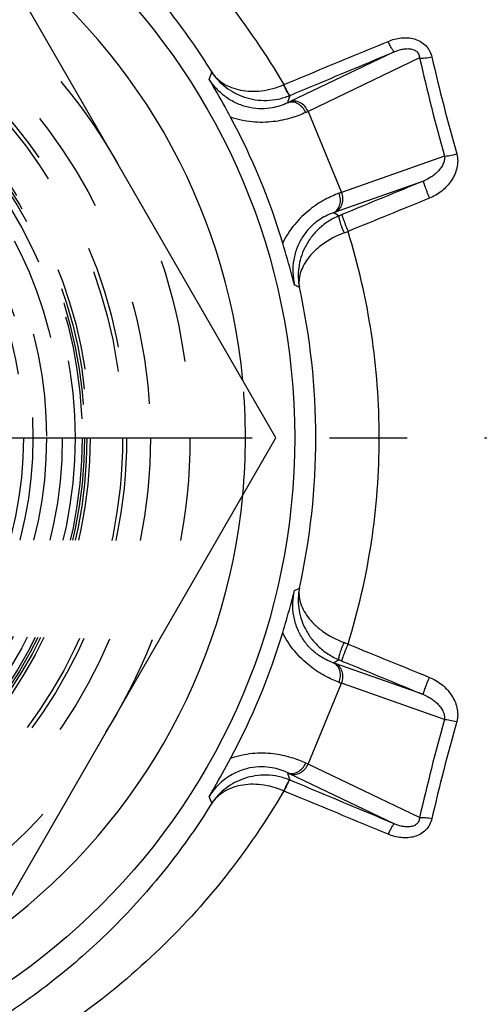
# Model space of a CAD drawing. Header units: millimetres. Extents: x 397 to 603, y 380 to 620.
# Tile 7 of 10: x 524 to 553, y 464 to 526. Entities that reach past the tile are written whole.
import ezdxf

# ---------------------------------------------------------------- set-up
doc = ezdxf.new("R2010")
doc.units = ezdxf.units.MM
doc.header["$LTSCALE"] = 65.185185
doc.linetypes.add('CENTER', pattern=[0.6, 0.375, -0.075, 0.075, -0.075])
doc.linetypes.add('HIDDEN', pattern=[0.2, 0.1, -0.1])
for name, color, linetype in [('ACHSEN_S', 7, 'CONTINUOUS'), ('FASEN', 7, 'CONTINUOUS'), ('FLAECHEN', 7, 'CONTINUOUS'), ('KONST.EL_MIT_GEO', 7, 'CONTINUOUS')]:
    doc.layers.add(name, color=color, linetype=linetype)

msp = doc.modelspace()

# ---------------------------------------------------------------- linework, layer by layer
at = {"layer": 'ACHSEN_S', "color": 2, "linetype": 'CENTER'}
msp.add_line((397.134, 500), (602.866, 500), dxfattribs=at)
at = {"layer": 'FASEN', "color": 7, "linetype": 'CONTINUOUS'}
msp.add_circle((500, 500), 41.605, dxfattribs=at)
for start, end in [(5.38448, 54.61565), (305.38435, 354.61552)]:
    msp.add_arc((500, 500), 38.5, start, end, dxfattribs=at)
at = {"layer": 'FASEN', "color": 8, "linetype": 'HIDDEN'}
msp.add_arc((500, 500), 38.5, 354.61552, 5.38448, dxfattribs=at)
at = {"layer": 'FLAECHEN', "color": 8, "linetype": 'HIDDEN'}
for radius in [26.95, 25.1, 24.5]:
    msp.add_circle((500, 500), radius, dxfattribs=at)
at = {"layer": 'KONST.EL_MIT_GEO', "color": 7, "linetype": 'CONTINUOUS'}
for p, q in [((540.415, 500), (520.207, 535)), ((547.879, 524.326), (541.285, 521.17)), ((549.477, 523.935), (542.443, 520.568)), ((542.443, 520.568), (544.555, 515.468)), ((551.043, 517.755), (544.555, 515.468)), ((549.718, 516.182), (544.163, 514.223)), ((520.207, 465), (540.415, 500)), ((549.718, 483.818), (544.163, 485.777)), ((542.443, 479.432), (544.555, 484.532)), ((551.043, 482.245), (544.555, 484.532)), ((549.477, 476.065), (542.443, 479.432)), ((547.879, 475.674), (541.285, 478.83))]:
    msp.add_line(p, q, dxfattribs=at)
at = {"layer": 'KONST.EL_MIT_GEO', "color": 8, "linetype": 'HIDDEN'}
for radius in [35, 32.5, 31, 30.75, 28.7, 28.5, 28.346, 28.2, 27.75, 26.95, 25.95]:
    msp.add_circle((500, 500), radius, dxfattribs=at)
at = {"layer": 'KONST.EL_MIT_GEO', "color": 7, "linetype": 'CONTINUOUS'}
for centre, radius, start, end in [((682.548, 554.376), 136.508, 192.88525, 195.56135), ((680.712, 554.162), 133.901, 193.01776, 195.719), ((419.294, 565.796), 124.644, 339.72399, 339.93502), ((539.777, 525.048), 3.011, 292.069, 292.47361), ((402.416, 565.477), 145.667, 342.26801, 342.4607), ((539.774, 525.266), 3.995, 292.21959, 292.62689), ((530.307, 544.109), 25.43, 295.26856, 295.57517), ((500.113, 500.047), 42.53, 16.70648, 28.29352), ((526.95, 553.696), 36.572, 294.80768, 295.06341), ((557.025, 481.089), 36.57, 109.93658, 110.19233), ((552.621, 490.238), 25.433, 109.42485, 109.73143), ((477.361, 384.83), 145.521, 62.57031, 62.73072), ((511.937, 593.302), 85.696, 292.25769, 292.39369), ((522.751, 571.457), 62.53, 290.56352, 290.81142), ((502.902, 499.992), 44.032, 0.00983, 17.19039), ((489.542, 396.586), 124.445, 65.1214, 65.27718), ((499.213, 500.001), 43.724, 359.99925, 12.52522), ((499.213, 499.999), 43.724, 347.47478, 0.00075), ((502.902, 500.008), 44.032, 342.80961, 359.99017), ((489.542, 603.414), 124.445, 294.72278, 294.87856), ((500.113, 499.953), 42.53, 331.70648, 343.29352), ((522.751, 428.543), 62.53, 69.18858, 69.43648), ((477.36, 615.168), 145.519, 297.27013, 297.43055), ((511.937, 406.698), 85.696, 67.60631, 67.74231), ((552.62, 509.76), 25.43, 250.26856, 250.57517), ((557.026, 518.913), 36.572, 249.80768, 250.06341), ((684.348, 445.167), 138.365, 164.45661, 167.09679), ((682.492, 445.382), 135.738, 164.29929, 166.96396), ((526.951, 446.305), 36.57, 64.93658, 65.19233), ((402.415, 434.521), 145.668, 17.54001, 17.73271), ((530.306, 455.888), 25.433, 64.42485, 64.73143), ((539.774, 474.734), 3.995, 67.37311, 67.78041), ((419.294, 434.204), 124.644, 20.06496, 20.27598), ((539.777, 474.952), 3.011, 67.52638, 67.93099)]:
    msp.add_arc(centre, radius, start, end, dxfattribs=at)
for points, knots in [([(522.226, 540.005), (524.158, 538.999), (527.88, 536.722), (532.93, 532.57), (537.35, 527.75), (539.813, 524.142), (540.909, 522.257)], [0, 0, 0, 0, 0.250413, 0.499805, 0.749309, 1, 1, 1, 1]), ([(522.937, 536.65), (524.291, 535.785), (526.901, 533.903), (530.475, 530.663), (533.67, 527.042), (535.521, 524.402), (536.372, 523.033)], [0, 0, 0, 0, 0.250033, 0.499454, 0.74917, 1, 1, 1, 1]), ([(540.928, 522.265), (541.476, 522.492), (543.665, 523.398), (545.855, 524.304), (547.496, 524.984)], [0, 0, 0, 0, 0.250112, 1, 1, 1, 1]), ([(547.496, 524.984), (547.756, 525.091), (548.17, 525.204), (548.734, 525.218), (549.153, 525.149), (549.544, 524.988), (549.879, 524.732), (550.125, 524.394), (550.221, 524.134), (550.252, 524.001)], [0, 0, 0, 0, 0.251638, 0.378048, 0.504256, 0.629799, 0.754244, 0.877513, 1, 1, 1, 1]), ([(547.879, 524.326), (547.871, 524.326), (547.849, 524.342), (547.819, 524.376), (547.779, 524.434), (547.732, 524.512), (547.678, 524.608), (547.597, 524.767), (547.537, 524.895), (547.496, 524.984)], [0, 0, 0, 0, 0.032688, 0.093727, 0.184718, 0.304139, 0.44925, 0.616488, 1, 1, 1, 1]), ([(547.879, 524.326), (548.022, 524.388), (548.246, 524.466), (548.56, 524.52), (548.806, 524.528), (549.055, 524.487), (549.247, 524.39), (549.364, 524.269), (549.447, 524.131), (549.473, 524.012), (549.477, 523.935)], [0, 0, 0, 0, 0.241502, 0.365365, 0.491926, 0.621553, 0.752625, 0.817342, 0.880217, 1, 1, 1, 1]), ([(541.311, 521.579), (541.858, 521.808), (544.048, 522.723), (546.237, 523.639), (547.879, 524.326)], [0, 0, 0, 0, 0.250114, 1, 1, 1, 1]), ([(549.477, 523.935), (549.528, 523.929), (549.643, 523.924), (549.903, 523.937), (550.109, 523.97), (550.252, 524.001)], [0, 0, 0, 0, 0.199253, 0.439942, 1, 1, 1, 1]), ([(541.162, 521.112), (540.856, 520.963), (540.31, 520.786), (539.493, 520.713), (538.752, 520.787), (537.999, 521.023), (537.295, 521.417), (536.684, 521.947), (536.355, 522.375), (536.214, 522.602)], [0, 0, 0, 0, 0.180923, 0.299831, 0.433091, 0.573598, 0.715837, 0.857934, 1, 1, 1, 1]), ([(537.562, 520.206), (537.446, 520.421), (537.009, 521.227), (536.558, 522.026), (536.214, 522.602)], [0, 0, 0, 0, 0.267464, 1, 1, 1, 1]), ([(536.372, 523.033), (536.468, 522.893), (536.696, 522.629), (537.12, 522.304), (537.624, 522.056), (538.199, 521.893), (538.833, 521.822), (539.761, 521.865), (540.462, 522.061), (540.909, 522.257)], [0, 0, 0, 0, 0.102831, 0.209006, 0.320859, 0.440223, 0.568248, 0.705177, 1, 1, 1, 1]), ([(536.372, 523.033), (536.609, 522.676), (537.22, 522.024), (538.22, 521.5), (539.116, 521.286), (539.837, 521.242), (540.573, 521.327), (541.052, 521.473), (541.285, 521.568)], [0, 0, 0, 0, 0.232673, 0.474088, 0.600312, 0.730352, 0.863906, 1, 1, 1, 1]), ([(541.285, 521.568), (541.281, 521.568), (541.273, 521.571), (541.255, 521.587), (541.227, 521.623), (541.189, 521.683), (541.142, 521.765), (541.089, 521.867), (541.009, 522.032), (540.949, 522.165), (540.909, 522.257)], [0, 0, 0, 0, 0.012386, 0.031296, 0.091825, 0.182976, 0.302923, 0.448694, 0.616505, 1, 1, 1, 1]), ([(541.311, 521.579), (541.307, 521.579), (541.299, 521.582), (541.281, 521.598), (541.252, 521.633), (541.213, 521.693), (541.166, 521.775), (541.112, 521.876), (541.03, 522.041), (540.969, 522.173), (540.928, 522.265)], [0, 0, 0, 0, 0.012496, 0.031467, 0.092049, 0.183211, 0.303146, 0.448888, 0.616652, 1, 1, 1, 1]), ([(542.295, 520.499), (542.244, 520.617), (542.108, 520.832), (541.821, 521.067), (541.488, 521.178), (541.261, 521.15), (541.162, 521.112)], [0, 0, 0, 0, 0.272337, 0.53304, 0.774593, 1, 1, 1, 1]), ([(542.443, 520.568), (542.392, 520.686), (542.254, 520.902), (541.96, 521.135), (541.619, 521.241), (541.387, 521.21), (541.285, 521.17)], [0, 0, 0, 0, 0.268868, 0.527922, 0.770771, 1, 1, 1, 1]), ([(542.295, 520.499), (542.006, 520.366), (541.34, 520.114), (540.207, 519.878), (538.899, 519.857), (538.001, 520.05), (537.562, 520.206)], [0, 0, 0, 0, 0.196553, 0.438602, 0.712056, 1, 1, 1, 1]), ([(551.043, 517.755), (551.059, 517.664), (551.049, 517.475), (550.954, 517.215), (550.81, 516.983), (550.633, 516.776), (550.431, 516.592), (550.135, 516.377), (549.888, 516.25), (549.718, 516.182)], [0, 0, 0, 0, 0.12715, 0.251702, 0.375478, 0.499289, 0.623503, 0.74832, 1, 1, 1, 1]), ([(551.818, 517.886), (551.858, 517.744), (551.898, 517.449), (551.848, 517.006), (551.706, 516.583), (551.415, 516.064), (550.897, 515.515), (550.376, 515.21), (550.1, 515.098)], [0, 0, 0, 0, 0.124114, 0.248399, 0.373025, 0.498041, 0.748418, 1, 1, 1, 1]), ([(551.043, 517.755), (551.095, 517.755), (551.209, 517.763), (551.469, 517.8), (551.675, 517.848), (551.818, 517.886)], [0, 0, 0, 0, 0.195614, 0.43583, 1, 1, 1, 1]), ([(549.718, 516.182), (549.715, 516.179), (549.715, 516.167), (549.717, 516.147), (549.723, 516.115), (549.734, 516.075), (549.748, 516.026), (549.774, 515.943), (549.815, 515.822), (549.875, 515.66), (549.944, 515.481), (550.02, 515.291), (550.073, 515.162), (550.1, 515.098)], [0, 0, 0, 0, 0.009769, 0.028128, 0.055488, 0.091708, 0.136451, 0.189258, 0.316709, 0.468528, 0.638061, 0.817854, 1, 1, 1, 1]), ([(544.402, 515.412), (544.104, 515.302), (543.455, 515.009), (542.487, 514.375), (541.547, 513.465), (541.048, 512.693), (540.848, 512.273)], [0, 0, 0, 0, 0.196553, 0.438602, 0.712056, 1, 1, 1, 1]), ([(544.035, 514.178), (544.131, 514.221), (544.312, 514.362), (544.468, 514.675), (544.505, 515.044), (544.449, 515.293), (544.402, 515.412)], [0, 0, 0, 0, 0.225407, 0.46696, 0.727663, 1, 1, 1, 1]), ([(544.163, 514.223), (544.263, 514.267), (544.449, 514.409), (544.615, 514.726), (544.658, 515.098), (544.602, 515.348), (544.555, 515.468)], [0, 0, 0, 0, 0.229229, 0.472078, 0.731132, 1, 1, 1, 1]), ([(544.035, 514.178), (543.712, 514.066), (543.201, 513.805), (542.573, 513.28), (542.101, 512.703), (541.735, 512.003), (541.516, 511.227), (541.458, 510.421), (541.528, 509.886), (541.589, 509.625)], [0, 0, 0, 0, 0.180924, 0.299831, 0.433091, 0.573599, 0.715837, 0.857935, 1, 1, 1, 1]), ([(544.397, 513.991), (544.148, 513.888), (543.678, 513.639), (543.071, 513.152), (542.586, 512.591), (542.113, 511.804), (541.792, 510.751), (541.818, 509.888), (541.896, 509.483)], [0, 0, 0, 0, 0.145071, 0.284662, 0.417283, 0.543074, 0.777716, 1, 1, 1, 1]), ([(544.397, 513.991), (544.393, 513.987), (544.387, 513.975), (544.382, 513.938), (544.39, 513.869), (544.412, 513.762), (544.45, 513.625), (544.501, 513.465), (544.586, 513.222), (544.661, 513.036), (544.714, 512.911)], [0, 0, 0, 0, 0.013463, 0.033762, 0.098679, 0.195875, 0.322024, 0.472093, 0.639878, 1, 1, 1, 1]), ([(544.585, 514.068), (544.583, 514.065), (544.583, 514.054), (544.586, 514.034), (544.593, 514.004), (544.604, 513.965), (544.618, 513.917), (544.644, 513.836), (544.686, 513.718), (544.745, 513.56), (544.813, 513.384), (544.888, 513.197), (544.94, 513.07), (544.967, 513.006)], [0, 0, 0, 0, 0.009348, 0.027441, 0.054565, 0.090551, 0.135059, 0.187636, 0.314692, 0.466315, 0.636011, 0.816489, 1, 1, 1, 1]), ([(544.714, 512.911), (544.232, 512.73), (543.565, 512.378), (542.839, 511.77), (542.43, 511.311), (542.132, 510.845), (541.943, 510.381), (541.859, 509.924), (541.872, 509.625), (541.896, 509.483)], [0, 0, 0, 0, 0.324246, 0.467008, 0.595093, 0.709813, 0.813474, 0.909039, 1, 1, 1, 1]), ([(541.589, 509.625), (541.536, 509.835), (541.305, 510.722), (541.049, 511.602), (540.848, 512.273)], [0, 0, 0, 0, 0.236008, 1, 1, 1, 1]), ([(540.848, 487.727), (540.918, 487.962), (541.179, 488.841), (541.425, 489.724), (541.589, 490.375)], [0, 0, 0, 0, 0.267464, 1, 1, 1, 1]), ([(544.035, 485.822), (543.712, 485.934), (543.201, 486.195), (542.573, 486.72), (542.101, 487.297), (541.735, 487.997), (541.516, 488.773), (541.458, 489.579), (541.528, 490.114), (541.589, 490.375)], [0, 0, 0, 0, 0.180924, 0.299831, 0.433091, 0.573598, 0.715837, 0.857934, 1, 1, 1, 1]), ([(541.896, 490.517), (541.818, 490.112), (541.792, 489.249), (542.113, 488.196), (542.586, 487.409), (543.071, 486.848), (543.678, 486.361), (544.148, 486.112), (544.397, 486.009)], [0, 0, 0, 0, 0.222284, 0.456926, 0.582717, 0.715338, 0.854929, 1, 1, 1, 1]), ([(541.896, 490.517), (541.872, 490.375), (541.859, 490.076), (541.943, 489.619), (542.132, 489.155), (542.43, 488.689), (542.839, 488.23), (543.565, 487.622), (544.232, 487.27), (544.714, 487.089)], [0, 0, 0, 0, 0.090961, 0.186526, 0.290187, 0.404907, 0.532992, 0.675754, 1, 1, 1, 1]), ([(544.402, 484.588), (544.104, 484.698), (543.455, 484.991), (542.487, 485.625), (541.547, 486.535), (541.048, 487.307), (540.848, 487.727)], [0, 0, 0, 0, 0.196553, 0.438602, 0.712056, 1, 1, 1, 1]), ([(544.397, 486.009), (544.393, 486.013), (544.387, 486.025), (544.382, 486.062), (544.39, 486.131), (544.412, 486.238), (544.45, 486.375), (544.501, 486.535), (544.586, 486.778), (544.661, 486.964), (544.714, 487.089)], [0, 0, 0, 0, 0.013463, 0.033762, 0.098679, 0.195874, 0.322024, 0.472093, 0.639878, 1, 1, 1, 1]), ([(544.585, 485.932), (544.583, 485.935), (544.583, 485.946), (544.586, 485.966), (544.593, 485.996), (544.604, 486.035), (544.618, 486.083), (544.644, 486.164), (544.686, 486.282), (544.745, 486.44), (544.813, 486.616), (544.888, 486.803), (544.94, 486.93), (544.967, 486.994)], [0, 0, 0, 0, 0.009348, 0.027441, 0.054565, 0.09055, 0.135059, 0.187636, 0.314691, 0.466315, 0.636011, 0.816489, 1, 1, 1, 1]), ([(544.402, 484.588), (544.449, 484.707), (544.505, 484.956), (544.468, 485.325), (544.312, 485.638), (544.131, 485.779), (544.035, 485.822)], [0, 0, 0, 0, 0.272337, 0.53304, 0.774593, 1, 1, 1, 1]), ([(544.555, 484.532), (544.602, 484.652), (544.658, 484.902), (544.615, 485.274), (544.449, 485.591), (544.263, 485.733), (544.163, 485.777)], [0, 0, 0, 0, 0.268868, 0.527922, 0.770771, 1, 1, 1, 1]), ([(549.718, 483.818), (549.715, 483.821), (549.715, 483.833), (549.717, 483.853), (549.723, 483.885), (549.734, 483.925), (549.748, 483.974), (549.774, 484.057), (549.815, 484.178), (549.875, 484.34), (549.944, 484.519), (550.02, 484.709), (550.073, 484.838), (550.1, 484.902)], [0, 0, 0, 0, 0.009769, 0.028128, 0.055488, 0.091708, 0.136451, 0.189258, 0.316708, 0.468527, 0.638061, 0.817854, 1, 1, 1, 1]), ([(550.1, 484.902), (550.376, 484.79), (550.897, 484.485), (551.415, 483.936), (551.706, 483.417), (551.848, 482.994), (551.898, 482.551), (551.858, 482.256), (551.818, 482.114)], [0, 0, 0, 0, 0.251582, 0.501959, 0.626975, 0.751601, 0.875886, 1, 1, 1, 1]), ([(549.718, 483.818), (549.888, 483.75), (550.135, 483.623), (550.431, 483.408), (550.633, 483.224), (550.81, 483.017), (550.954, 482.785), (551.049, 482.525), (551.059, 482.336), (551.043, 482.245)], [0, 0, 0, 0, 0.25168, 0.376497, 0.500711, 0.624522, 0.748298, 0.87285, 1, 1, 1, 1]), ([(551.043, 482.245), (551.095, 482.245), (551.209, 482.237), (551.469, 482.2), (551.675, 482.152), (551.818, 482.114)], [0, 0, 0, 0, 0.195614, 0.43583, 1, 1, 1, 1]), ([(536.214, 477.398), (536.324, 477.584), (536.788, 478.375), (537.23, 479.178), (537.562, 479.794)], [0, 0, 0, 0, 0.236008, 1, 1, 1, 1]), ([(542.295, 479.501), (542.006, 479.634), (541.34, 479.886), (540.207, 480.122), (538.899, 480.143), (538.001, 479.95), (537.562, 479.794)], [0, 0, 0, 0, 0.196553, 0.438602, 0.712056, 1, 1, 1, 1]), ([(541.162, 478.888), (540.856, 479.037), (540.31, 479.214), (539.493, 479.287), (538.752, 479.213), (537.999, 478.977), (537.295, 478.583), (536.684, 478.053), (536.355, 477.625), (536.214, 477.398)], [0, 0, 0, 0, 0.180924, 0.299831, 0.433091, 0.573599, 0.715837, 0.857935, 1, 1, 1, 1]), ([(541.162, 478.888), (541.261, 478.85), (541.488, 478.822), (541.821, 478.933), (542.108, 479.168), (542.244, 479.383), (542.295, 479.501)], [0, 0, 0, 0, 0.225407, 0.46696, 0.727663, 1, 1, 1, 1]), ([(541.285, 478.83), (541.387, 478.79), (541.619, 478.759), (541.96, 478.865), (542.254, 479.098), (542.392, 479.314), (542.443, 479.432)], [0, 0, 0, 0, 0.229229, 0.472078, 0.731132, 1, 1, 1, 1]), ([(541.285, 478.432), (541.052, 478.527), (540.573, 478.673), (539.837, 478.758), (539.116, 478.714), (538.22, 478.5), (537.22, 477.976), (536.609, 477.324), (536.372, 476.967)], [0, 0, 0, 0, 0.136094, 0.269648, 0.399688, 0.525912, 0.767327, 1, 1, 1, 1]), ([(541.285, 478.432), (541.281, 478.432), (541.273, 478.429), (541.255, 478.413), (541.227, 478.377), (541.189, 478.317), (541.142, 478.235), (541.089, 478.133), (541.009, 477.968), (540.949, 477.835), (540.909, 477.743)], [0, 0, 0, 0, 0.012386, 0.031296, 0.091825, 0.182977, 0.302923, 0.448694, 0.616505, 1, 1, 1, 1]), ([(541.311, 478.421), (541.307, 478.421), (541.299, 478.418), (541.281, 478.402), (541.252, 478.367), (541.213, 478.307), (541.166, 478.225), (541.112, 478.124), (541.03, 477.959), (540.969, 477.827), (540.928, 477.735)], [0, 0, 0, 0, 0.012496, 0.031466, 0.092048, 0.18321, 0.303145, 0.448886, 0.616651, 1, 1, 1, 1]), ([(547.879, 475.674), (547.332, 475.902), (545.143, 476.819), (542.953, 477.734), (541.311, 478.421)], [0, 0, 0, 0, 0.249883, 1, 1, 1, 1]), ([(540.909, 477.743), (540.462, 477.939), (539.761, 478.135), (538.833, 478.178), (538.199, 478.107), (537.624, 477.944), (537.12, 477.696), (536.696, 477.371), (536.468, 477.107), (536.372, 476.967)], [0, 0, 0, 0, 0.294823, 0.431752, 0.559777, 0.679141, 0.790994, 0.897169, 1, 1, 1, 1]), ([(540.909, 477.743), (539.813, 475.858), (537.35, 472.25), (532.93, 467.43), (527.88, 463.278), (524.158, 461.001), (522.226, 459.995)], [0, 0, 0, 0, 0.250691, 0.500195, 0.749587, 1, 1, 1, 1]), ([(547.496, 475.016), (546.949, 475.243), (544.76, 476.149), (542.571, 477.055), (540.928, 477.735)], [0, 0, 0, 0, 0.249885, 1, 1, 1, 1]), ([(536.372, 476.967), (535.521, 475.598), (533.67, 472.958), (530.475, 469.337), (526.901, 466.097), (524.291, 464.215), (522.937, 463.35)], [0, 0, 0, 0, 0.25083, 0.500546, 0.749967, 1, 1, 1, 1]), ([(550.252, 475.999), (550.221, 475.866), (550.125, 475.606), (549.879, 475.268), (549.544, 475.012), (549.153, 474.851), (548.734, 474.782), (548.17, 474.796), (547.756, 474.909), (547.496, 475.016)], [0, 0, 0, 0, 0.122487, 0.245756, 0.370201, 0.495745, 0.621952, 0.748362, 1, 1, 1, 1]), ([(549.477, 476.065), (549.473, 475.988), (549.447, 475.869), (549.364, 475.731), (549.247, 475.61), (549.055, 475.513), (548.806, 475.472), (548.56, 475.48), (548.246, 475.534), (548.022, 475.612), (547.879, 475.674)], [0, 0, 0, 0, 0.119783, 0.182659, 0.247376, 0.378447, 0.508074, 0.634635, 0.758498, 1, 1, 1, 1]), ([(549.477, 476.065), (549.528, 476.071), (549.643, 476.076), (549.903, 476.063), (550.109, 476.03), (550.252, 475.999)], [0, 0, 0, 0, 0.199254, 0.439942, 1, 1, 1, 1]), ([(547.879, 475.674), (547.871, 475.674), (547.849, 475.658), (547.819, 475.624), (547.779, 475.566), (547.732, 475.488), (547.678, 475.392), (547.597, 475.233), (547.537, 475.105), (547.496, 475.016)], [0, 0, 0, 0, 0.032688, 0.093727, 0.184719, 0.30414, 0.449251, 0.616488, 1, 1, 1, 1])]:
    msp.add_open_spline(points, degree=3, knots=knots, dxfattribs=at)
for points in [[(549.718, 516.182), (548.007, 515.477), (546.296, 514.773), (544.585, 514.068)], [(550.1, 515.098), (548.389, 514.401), (546.678, 513.704), (544.967, 513.006)], [(544.967, 486.994), (546.678, 486.296), (548.389, 485.599), (550.1, 484.902)], [(544.585, 485.932), (546.296, 485.227), (548.007, 484.523), (549.718, 483.818)]]:
    msp.add_open_spline(points, degree=3, dxfattribs=at)

doc.saveas('drawing.dxf')
